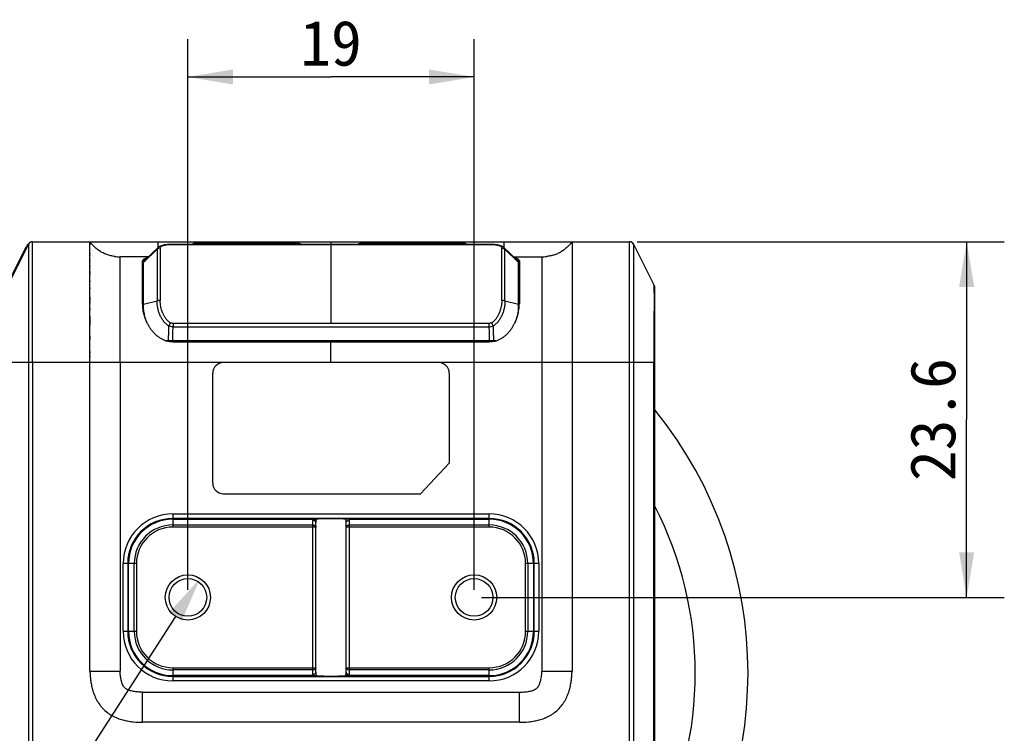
# Model space of a CAD drawing. Header units: millimetres. Extents: x 51 to 387, y 130 to 235.
# Tile 10 of 10: x 322 to 387, y 172 to 220. Entities that reach past the tile are written whole.
import ezdxf
from ezdxf.enums import TextEntityAlignment as Align

# ---------------------------------------------------------------- set-up
doc = ezdxf.new("R2010")
doc.units = ezdxf.units.MM
doc.header["$LTSCALE"] = 23.1
doc.header["$PDMODE"] = 3
doc.header["$PDSIZE"] = 8
doc.layers.get('0').update_dxf_attribs({"linetype": 'CONTINUOUS'})
doc.layers.get('Defpoints').update_dxf_attribs({"linetype": 'CONTINUOUS'})
doc.layers.add('20_ALL_FEATURES', color=7, linetype='CONTINUOUS')
doc.layers.add('51__DRAFT_DIMS', color=7, linetype='CONTINUOUS')
doc.styles.get("Standard").update_dxf_attribs({"font": 'simfang.ttf'})
doc.dimstyles.new('DIMSTYLE_1', dxfattribs={"dimtxt": 3, "dimasz": 3, "dimexe": 2.5, "dimexo": 0.5, "dimgap": 0.75, "dimtad": 1, "dimdsep": 46, "dimtxsty": 'STANDARD', "dimblk": '_FILLED', "dimblk1": '_FILLED', "dimblk2": '_FILLED', "dimcen": 0.09, "dimclrt": 3, "dimazin": 2, "dimtp": 0.2, "dimtm": 0.2, "dimtfac": 1, "dimtofl": 0, "dimtmove": 0, "dimatfit": 3, "dimldrblk": '_FILLED', "dimfxl": 1, "dimtolj": 1, "dimarcsym": 0})
doc.dimstyles.new('DIMSTYLE_2', dxfattribs={"dimtxt": 3, "dimasz": 3, "dimexe": 2.5, "dimexo": 0.5, "dimgap": 0.75, "dimtad": 1, "dimdec": 1, "dimdsep": 46, "dimtxsty": 'STANDARD', "dimblk": '_FILLED', "dimblk1": '_FILLED', "dimblk2": '_FILLED', "dimcen": 0.09, "dimclrt": 3, "dimazin": 2, "dimtp": 0.2, "dimtm": 0.2, "dimtfac": 1, "dimtdec": 1, "dimtofl": 0, "dimtmove": 0, "dimatfit": 3, "dimldrblk": '_FILLED', "dimfxl": 1, "dimtolj": 1, "dimarcsym": 0})
doc.dimstyles.new('DIMSTYLE_3', dxfattribs={"dimtxt": 3, "dimasz": 3, "dimexe": 2.5, "dimexo": 0.5, "dimtad": 1, "dimdsep": 46, "dimtxsty": 'STANDARD', "dimblk": '_FILLED', "dimblk1": '_FILLED', "dimblk2": '_FILLED', "dimcen": 0.09, "dimclrt": 3, "dimazin": 2, "dimtp": 0.1, "dimtm": 0.1, "dimtfac": 1, "dimtofl": 0, "dimtmove": 0, "dimatfit": 1, "dimldrblk": '_FILLED', "dimfxl": 1, "dimtolj": 1, "dimarcsym": 0})

# ---------------------------------------------------------------- blocks, each defined once
blk = doc.blocks.new('_FILLED')
at = {"color": 0, "linetype": 'ByBlock'}
blk.add_solid([(0, 0), (-1, 0.167), (-1, -0.167)], dxfattribs=at)
blk = doc.blocks.new('*D1')
at = {"layer": '51__DRAFT_DIMS', "color": 4}
for p, q in [((333.062, 181.758), (333.062, 218.305)), ((352.062, 181.758), (352.062, 218.305)), ((333.062, 215.805), (342.562, 215.805)), ((352.062, 215.805), (342.562, 215.805))]:
    blk.add_line(p, q, dxfattribs=at)
at = {"layer": '51__DRAFT_DIMS', "color": 4, "xscale": 3, "yscale": 3, "zscale": 3, "rotation": 180}
blk.add_blockref('_FILLED', (333.062, 215.805), dxfattribs=at)
at = {"layer": '51__DRAFT_DIMS', "color": 4, "xscale": 3, "yscale": 3, "zscale": 3}
blk.add_blockref('_FILLED', (352.062, 215.805), dxfattribs=at)
at = {"layer": '51__DRAFT_DIMS', "color": 3}
blk.add_text('19', height=3, dxfattribs=at).set_placement((342.562, 216.555), align=Align.CENTER)
blk = doc.blocks.new('*D2')
at = {"layer": '51__DRAFT_DIMS', "color": 4}
for p, q in [((362.877, 204.871), (387.249, 204.871)), ((384.749, 204.871), (384.749, 193.064)), ((384.749, 181.258), (384.749, 193.064)), ((352.562, 181.258), (387.249, 181.258))]:
    blk.add_line(p, q, dxfattribs=at)
at = {"layer": '51__DRAFT_DIMS', "color": 4, "xscale": 3, "yscale": 3, "zscale": 3}
for p, rotation in [((384.749, 204.871), 90), ((384.749, 181.258), 270)]:
    blk.add_blockref('_FILLED', p, dxfattribs=dict(at, rotation=rotation))
at = {"layer": '51__DRAFT_DIMS', "color": 3}
blk.add_text('23.6', height=3, rotation=90, dxfattribs=at).set_placement((383.999, 193.064), align=Align.CENTER)
blk = doc.blocks.new('*D3')
at = {"layer": '51__DRAFT_DIMS', "color": 0, "lineweight": -2}
for p in [(332.25, 179.997), (288.586, 151.814)]:
    blk.add_line(p, (314.101, 151.814), dxfattribs=at)
at = {"layer": 'Defpoints', "color": 0}
for p in [(333.875, 182.519), (332.25, 179.997)]:
    blk.add_point(p, dxfattribs=at)
at = {"layer": '51__DRAFT_DIMS', "color": 0, "linetype": 'ByBlock', "lineweight": -2, "xscale": 3, "yscale": 3, "zscale": 3, "rotation": 57.21916900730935}
blk.add_blockref('_FILLED', (333.875, 182.519), dxfattribs=at)
at = {"layer": '51__DRAFT_DIMS', "color": 3, "insert": (307.046, 156.439), "char_height": 3, "attachment_point": 3, "line_spacing_factor": 0.9}
blk.add_mtext('\\A1;{2-M3{\\fgdt;x}3.5}', dxfattribs=at)

msp = doc.modelspace()

# ---------------------------------------------------------------- linework, layer by layer
at = {"layer": '20_ALL_FEATURES', "color": 7}
for p, q in [((320.94, 201.751), (322.351, 204.559)), ((322.48, 204.705), (321.131, 202.008)), ((322.748, 204.871), (362.377, 204.871)), ((326.562, 176.371), (326.562, 204.871)), ((326.562, 204.853), (326.562, 204.847)), ((326.562, 204.752), (326.562, 204.738)), ((326.562, 204.723), (326.562, 204.708)), ((326.562, 204.677), (326.562, 204.66)), ((326.562, 204.626), (326.562, 204.608)), ((332.084, 204.694), (332.047, 204.694)), ((340.32, 204.771), (333.605, 204.771)), ((344.605, 204.771), (351.32, 204.771)), ((358.562, 204.871), (358.562, 176.371)), ((362.39, 204.87), (362.377, 204.871)), ((362.645, 204.705), (362.639, 204.717)), ((362.645, 204.705), (363.994, 202.008)), ((326.562, 204.099), (326.562, 204.071)), ((326.562, 203.958), (326.562, 203.928)), ((330.701, 204.114), (330.159, 203.591)), ((331.059, 204.46), (330.701, 204.114)), ((354.423, 204.114), (354.066, 204.46)), ((354.965, 203.591), (354.423, 204.114)), ((326.562, 203.715), (326.562, 203.683)), ((326.562, 203.553), (326.562, 203.52)), ((326.562, 203.313), (326.562, 203.277)), ((330.449, 203.871), (328.562, 203.871)), ((330.062, 200.748), (330.062, 203.606)), ((330.112, 200.23), (330.112, 203.503)), ((354.675, 203.871), (356.562, 203.871)), ((355.012, 203.498), (355.012, 203.501)), ((355.012, 200.23), (355.012, 203.498)), ((355.062, 203.606), (355.062, 200.748)), ((326.562, 203.166), (326.562, 203.128)), ((326.562, 202.707), (326.562, 202.661)), ((330.112, 202.801), (330.062, 202.801)), ((355.062, 202.801), (355.012, 202.801)), ((326.562, 202.262), (326.562, 202.208)), ((330.062, 202.297), (330.112, 202.297)), ((355.012, 202.297), (355.062, 202.297)), ((326.563, 201.8), (326.563, 201.738)), ((364.062, 201.716), (364.062, 201.724)), ((364.062, 151.02), (364.062, 201.716)), ((326.562, 201.189), (326.562, 200.958)), ((326.562, 200.878), (326.562, 200.795)), ((330.112, 200.68), (330.112, 200.683)), ((355.013, 200.683), (355.012, 200.68)), ((355.013, 200.683), (355.013, 200.68)), ((326.562, 200.447), (326.562, 200.353)), ((326.562, 199.937), (326.562, 199.821)), ((326.562, 199.821), (326.562, 199.299)), ((326.562, 198.621), (326.562, 198.379)), ((331.602, 198.293), (331.755, 198.294)), ((353.5, 198.286), (331.625, 198.286)), ((332.053, 198.295), (353.071, 198.295)), ((332.06, 198.22), (353.066, 198.22)), ((353.371, 198.294), (353.523, 198.293)), ((326.562, 197.587), (326.562, 197.455)), ((326.562, 197.327), (326.562, 197.204)), ((349.712, 196.845), (335.412, 196.845)), ((334.712, 188.845), (334.712, 196.145)), ((350.412, 196.145), (350.412, 190.164)), ((348.498, 188.145), (350.412, 190.164)), ((335.412, 188.145), (348.498, 188.145)), ((332.062, 186.449), (341.365, 186.449)), ((343.76, 186.449), (353.062, 186.449)), ((341.562, 176.291), (341.562, 186.225)), ((343.562, 176.291), (343.562, 186.225)), ((329.122, 179.008), (329.122, 183.508)), ((356.003, 183.508), (356.003, 179.008)), ((341.365, 176.067), (332.062, 176.067)), ((353.062, 176.067), (343.76, 176.067)), ((355.064, 172.971), (330.061, 172.971))]:
    msp.add_line(p, q, dxfattribs=at)
at = {"layer": '20_ALL_FEATURES', "color": 4}
for p, q in [((331.062, 204.871), (331.062, 204.463)), ((332.084, 204.693), (332.084, 204.694)), ((332.084, 204.693), (353.041, 204.693)), ((335.062, 204.771), (335.062, 204.694)), ((340.262, 204.694), (340.262, 204.771)), ((342.562, 204.871), (342.562, 204.694)), ((342.562, 204.693), (342.562, 199.441)), ((344.662, 204.771), (344.662, 204.694)), ((349.862, 204.694), (349.862, 204.771)), ((353.041, 204.693), (353.041, 204.694)), ((354.062, 204.463), (354.062, 204.871)), ((331.016, 204.365), (330.112, 203.488)), ((331.228, 204.45), (331.228, 200.965)), ((353.897, 200.966), (353.897, 204.45)), ((355.012, 203.488), (354.109, 204.365)), ((330.112, 200.726), (331.016, 200.945)), ((354.109, 200.945), (355.012, 200.726)), ((330.112, 200.506), (330.074, 200.506)), ((355.012, 200.506), (355.051, 200.506)), ((332.084, 199.441), (332.084, 199.213)), ((353.041, 199.441), (332.084, 199.441)), ((353.041, 199.441), (353.041, 199.213)), ((332.084, 199.213), (353.041, 199.213)), ((342.562, 196.871), (342.562, 198.22)), ((321.062, 196.871), (364.062, 196.871)), ((322.48, 196.871), (322.48, 164.132)), ((322.748, 196.871), (322.748, 164.132)), ((328.562, 196.87), (328.564, 176.371)), ((356.562, 196.871), (356.562, 176.371)), ((362.377, 164.132), (362.377, 196.871)), ((362.645, 196.871), (362.645, 164.132)), ((363.994, 165.248), (363.994, 196.871)), ((332.062, 186.8), (332.062, 185.925)), ((332.062, 186.8), (353.062, 186.8)), ((353.062, 186.5), (332.062, 186.5)), ((341.362, 176.149), (341.362, 186.367)), ((343.762, 186.366), (343.762, 176.149)), ((353.062, 185.925), (353.062, 186.8)), ((332.062, 186.067), (341.362, 186.067)), ((341.562, 185.925), (332.062, 185.925)), ((353.062, 185.925), (343.562, 185.925)), ((343.762, 186.067), (353.062, 186.067)), ((328.77, 179.008), (328.77, 183.508)), ((329.645, 183.508), (328.77, 183.508)), ((329.07, 183.508), (329.07, 179.008)), ((329.504, 179.008), (329.504, 183.508)), ((329.645, 183.508), (329.645, 179.008)), ((356.355, 183.508), (355.48, 183.508)), ((355.48, 179.008), (355.48, 183.508)), ((355.621, 183.508), (355.621, 179.008)), ((356.055, 179.008), (356.055, 183.508)), ((356.355, 183.508), (356.355, 179.008)), ((328.77, 179.008), (329.645, 179.008)), ((355.48, 179.008), (356.355, 179.008)), ((332.062, 176.591), (332.062, 175.716)), ((332.062, 176.591), (341.562, 176.591)), ((341.362, 176.449), (332.062, 176.449)), ((343.562, 176.591), (353.062, 176.591)), ((353.062, 176.449), (343.762, 176.449)), ((353.062, 175.716), (353.062, 176.591)), ((326.562, 176.371), (328.564, 176.371)), ((332.062, 176.016), (353.062, 176.016)), ((356.561, 176.371), (358.562, 176.371)), ((353.062, 175.716), (332.062, 175.716)), ((330.061, 172.971), (330.061, 174.971)), ((330.061, 174.971), (355.064, 174.971)), ((355.064, 172.971), (355.064, 174.971))]:
    msp.add_line(p, q, dxfattribs=at)
at = {"layer": '20_ALL_FEATURES', "color": 7}
for points in [[(326.562, 204.871), (326.562, 204.87), (326.562, 204.87)], [(328.208, 203.892), (328.162, 203.898), (328.091, 203.909), (328.021, 203.922), (327.952, 203.937), (327.884, 203.953), (327.817, 203.972), (327.752, 203.992), (327.687, 204.014), (327.623, 204.038), (327.56, 204.064), (327.498, 204.091), (327.437, 204.121), (327.377, 204.152), (327.318, 204.185), (327.26, 204.22), (327.202, 204.257), (327.145, 204.296), (327.089, 204.337), (327.033, 204.38), (326.977, 204.426), (326.923, 204.473), (326.868, 204.524), (326.815, 204.577), (326.761, 204.632), (326.708, 204.691), (326.656, 204.752), (326.604, 204.816), (326.562, 204.871)], [(331.865, 204.689), (331.834, 204.687), (331.801, 204.685), (331.769, 204.682), (331.736, 204.68), (331.703, 204.677), (331.668, 204.673), (331.634, 204.669), (331.598, 204.665), (331.561, 204.659), (331.523, 204.653), (331.483, 204.646), (331.442, 204.638), (331.4, 204.628), (331.355, 204.617), (331.307, 204.602), (331.258, 204.584), (331.214, 204.565), (331.176, 204.545), (331.142, 204.525), (331.111, 204.504), (331.082, 204.481), (331.059, 204.46)], [(332.047, 204.694), (332.022, 204.694), (331.996, 204.693), (331.971, 204.693), (331.946, 204.692), (331.921, 204.691), (331.896, 204.69), (331.865, 204.689)], [(353.23, 204.69), (353.205, 204.691), (353.18, 204.692), (353.155, 204.693), (353.13, 204.693), (353.104, 204.694), (353.079, 204.694), (353.054, 204.694), (332.084, 204.694)], [(354.066, 204.46), (354.043, 204.481), (354.015, 204.503), (353.984, 204.525), (353.95, 204.545), (353.912, 204.564), (353.868, 204.583), (353.819, 204.601), (353.771, 204.616), (353.727, 204.628), (353.684, 204.638), (353.643, 204.646), (353.603, 204.653), (353.565, 204.659), (353.529, 204.664), (353.492, 204.669), (353.458, 204.673), (353.423, 204.676), (353.39, 204.68), (353.357, 204.682), (353.325, 204.685), (353.292, 204.687), (353.261, 204.689), (353.23, 204.69)], [(358.562, 204.871), (358.525, 204.821), (358.477, 204.762), (358.429, 204.705), (358.38, 204.65), (358.331, 204.598), (358.281, 204.548), (358.231, 204.5), (358.181, 204.455), (358.13, 204.411), (358.079, 204.37), (358.028, 204.33), (357.975, 204.292), (357.923, 204.257), (357.869, 204.222), (357.816, 204.19), (357.761, 204.159), (357.706, 204.13), (357.65, 204.102), (357.593, 204.076), (357.536, 204.052), (357.477, 204.029), (357.418, 204.007), (357.358, 203.987), (357.297, 203.969), (357.235, 203.952), (357.172, 203.937), (357.108, 203.923), (357.044, 203.911), (356.978, 203.9), (356.912, 203.891), (356.877, 203.887)], [(362.639, 204.717), (362.632, 204.729), (362.624, 204.741), (362.616, 204.752), (362.607, 204.763), (362.598, 204.773), (362.588, 204.783), (362.578, 204.793), (362.568, 204.802), (362.557, 204.811), (362.546, 204.819), (362.534, 204.826), (362.522, 204.833), (362.509, 204.84), (362.497, 204.846), (362.484, 204.851), (362.471, 204.855), (362.458, 204.86), (362.444, 204.863), (362.43, 204.866), (362.417, 204.868), (362.403, 204.869), (362.39, 204.87)], [(326.562, 202.884), (326.562, 202.841), (326.562, 202.797)], [(364.006, 201.983), (363.996, 202.003), (363.994, 202.008)], [(364.062, 201.724), (364.062, 201.746), (364.06, 201.768), (364.058, 201.791), (364.055, 201.813), (364.052, 201.834), (364.047, 201.856), (364.042, 201.878), (364.036, 201.899), (364.03, 201.92), (364.022, 201.941), (364.014, 201.962), (364.006, 201.983)]]:
    msp.add_lwpolyline(points, dxfattribs=at)
for centre, radius in [((333.062, 181.258), 1.5), ((333.062, 181.258), 1.25), ((352.062, 181.258), 1.5), ((352.062, 181.258), 1.25)]:
    msp.add_circle(centre, radius, dxfattribs=at)
for centre, radius, start, end in [((322.619, 204.425), 0.3, 119.83746, 153.3305), ((322.748, 204.571), 0.3, 90, 153.43495), ((333.605, 204.271), 0.5, 90, 122.06023), ((340.32, 204.271), 0.5, 57.92559, 90), ((344.605, 204.271), 0.5, 90, 122.06107), ((351.32, 204.271), 0.5, 57.93893, 90), ((362.377, 204.571), 0.3, 26.56505, 90), ((356.566, 206.774), 2.903, 269.92581, 276.13672), ((363.41, 201.716), 0.653, 0, 26.56505), ((352.074, 200.683), 2.939, 354.42182, 359.94562), ((332.054, 117.145), 81.149, 90.00041, 90.21117), ((353.07, 116.49), 81.805, 89.78884, 89.99889), ((335.412, 196.145), 0.7, 90, 180), ((349.712, 196.145), 0.7, 0, 90), ((342.439, 176.233), 27.8, 321.06422, 38.93578), ((335.412, 188.845), 0.7, 180, 270), ((342.439, 176.233), 24.3, 332.85773, 27.14224), ((332.062, 183.508), 2.941, 90, 180), ((353.062, 183.508), 2.941, 0, 90), ((332.062, 179.008), 2.941, 180, 270), ((353.062, 179.008), 2.941, 270, 360)]:
    msp.add_arc(centre, radius, start, end, dxfattribs=at)
at = {"layer": '20_ALL_FEATURES', "color": 4}
for centre, radius, start, end in [((332.08, 201.025), 3.669, 92.85226, 93.2963), ((331.886, 204.623), 0.0665, 80.34225, 92.95922), ((353.239, 204.623), 0.0664, 87.04188, 99.66549), ((353.046, 201.029), 3.664, 86.77935, 87.14773), ((353.03, 199.857), 0.643, 270.96932, 297.87135), ((332.062, 183.508), 3.292, 90, 180), ((332.062, 183.508), 2.992, 90, 180), ((342.563, 186.367), 1.201, 176.07584, 180.00339), ((342.99, 186.226), 1.428, 170.74702, 180.02769), ((342.133, 186.226), 1.43, 359.98094, 9.24961), ((342.565, 186.367), 1.198, 359.99439, 3.93288), ((353.062, 183.508), 3.292, 0, 90), ((353.062, 183.508), 2.992, 0, 90), ((332.062, 183.508), 2.559, 90, 180), ((332.062, 183.508), 2.417, 90, 180), ((353.062, 183.508), 2.559, 0, 90), ((353.062, 183.508), 2.417, 0, 90), ((332.062, 179.008), 3.292, 180, 270), ((332.062, 179.008), 2.992, 180, 270), ((332.062, 179.008), 2.559, 180, 270), ((332.062, 179.008), 2.417, 180, 270), ((353.062, 179.008), 3.292, 270, 360), ((353.062, 179.008), 2.992, 270, 360), ((353.062, 179.008), 2.559, 270, 360), ((353.062, 179.008), 2.417, 270, 360), ((342.561, 176.149), 1.199, 179.99351, 183.92808), ((342.991, 176.29), 1.429, 179.97664, 189.25055), ((342.128, 176.291), 1.435, 350.76759, 0.00325), ((342.561, 176.149), 1.201, 356.07027, 359.99683)]:
    msp.add_arc(centre, radius, start, end, dxfattribs=at)
for points, knots in [([(322.48, 204.705), (322.479, 204.704), (322.48, 204.704), (322.479, 204.703), (322.48, 204.701), (322.48, 204.698), (322.48, 204.691), (322.48, 204.679), (322.48, 204.659), (322.48, 204.629), (322.48, 204.587), (322.48, 204.53), (322.481, 204.455), (322.481, 204.359), (322.482, 204.238), (322.482, 204.091), (322.483, 203.913), (322.483, 203.703), (322.484, 203.46), (322.484, 203.183), (322.484, 202.873), (322.483, 202.537), (322.482, 202.178), (322.482, 201.801), (322.482, 201.412), (322.481, 201.014), (322.481, 200.608), (322.48, 200.06), (322.48, 199.37), (322.479, 198.26), (322.48, 197.426), (322.48, 196.871)], [0, 0, 0, 0, 0.000093, 0.000235, 0.000474, 0.000836, 0.00135, 0.00294, 0.005466, 0.009187, 0.014444, 0.021566, 0.03097, 0.043118, 0.058393, 0.077108, 0.099677, 0.126363, 0.157419, 0.192918, 0.232544, 0.275802, 0.321866, 0.370052, 0.419885, 0.470881, 0.522702, 0.575098, 0.680828, 0.787105, 1, 1, 1, 1]), ([(322.748, 196.871), (322.748, 197.154), (322.748, 197.722), (322.748, 198.572), (322.749, 199.421), (322.75, 200.263), (322.753, 201.091), (322.755, 201.888), (322.758, 202.628), (322.759, 203.194), (322.758, 203.593), (322.758, 203.842), (322.757, 204.057), (322.755, 204.239), (322.754, 204.39), (322.753, 204.514), (322.752, 204.613), (322.751, 204.69), (322.75, 204.749), (322.749, 204.792), (322.749, 204.82), (322.748, 204.837), (322.748, 204.846), (322.748, 204.853), (322.748, 204.859), (322.748, 204.863), (322.748, 204.866), (322.748, 204.868), (322.748, 204.87), (322.748, 204.87), (322.748, 204.871), (322.748, 204.871)], [0, 0, 0, 0, 0.106394, 0.212758, 0.31896, 0.424607, 0.528716, 0.629392, 0.72347, 0.806215, 0.841704, 0.872829, 0.899621, 0.922285, 0.941128, 0.956502, 0.96876, 0.978256, 0.985431, 0.990717, 0.994479, 0.995888, 0.997028, 0.997932, 0.99863, 0.99915, 0.999521, 0.999766, 0.999912, 0.999982, 1, 1, 1, 1]), ([(331.228, 204.45), (331.228, 204.459), (331.23, 204.475), (331.241, 204.508), (331.27, 204.546), (331.323, 204.582), (331.394, 204.613), (331.483, 204.639), (331.592, 204.66), (331.723, 204.677), (331.818, 204.684), (331.869, 204.687)], [0, 0, 0, 0, 0.034486, 0.068554, 0.14092, 0.226359, 0.33058, 0.457116, 0.608891, 0.789336, 1, 1, 1, 1]), ([(331.897, 204.689), (331.912, 204.689), (331.974, 204.692), (332.036, 204.693), (332.084, 204.693)], [0, 0, 0, 0, 0.236225, 1, 1, 1, 1]), ([(353.041, 204.693), (353.057, 204.693), (353.119, 204.692), (353.182, 204.691), (353.228, 204.689)], [0, 0, 0, 0, 0.258889, 1, 1, 1, 1]), ([(353.251, 204.687), (353.303, 204.684), (353.398, 204.677), (353.53, 204.661), (353.64, 204.639), (353.73, 204.614), (353.801, 204.583), (353.854, 204.546), (353.883, 204.508), (353.895, 204.476), (353.897, 204.459), (353.897, 204.451)], [0, 0, 0, 0, 0.210702, 0.39129, 0.543168, 0.669757, 0.773988, 0.859379, 0.931632, 0.965617, 1, 1, 1, 1]), ([(362.377, 196.871), (362.377, 197.154), (362.377, 197.722), (362.377, 198.572), (362.376, 199.42), (362.375, 200.263), (362.372, 201.091), (362.37, 201.888), (362.367, 202.628), (362.366, 203.194), (362.367, 203.592), (362.367, 203.841), (362.368, 204.056), (362.37, 204.238), (362.371, 204.39), (362.372, 204.514), (362.373, 204.613), (362.374, 204.69), (362.375, 204.749), (362.376, 204.792), (362.376, 204.82), (362.377, 204.837), (362.377, 204.846), (362.377, 204.853), (362.377, 204.859), (362.377, 204.863), (362.377, 204.866), (362.377, 204.868), (362.377, 204.87), (362.377, 204.87), (362.377, 204.871), (362.377, 204.871)], [0, 0, 0, 0, 0.106381, 0.212732, 0.318923, 0.42456, 0.528664, 0.629333, 0.723405, 0.806148, 0.841643, 0.872771, 0.899568, 0.922237, 0.941088, 0.95647, 0.968721, 0.978231, 0.985422, 0.990704, 0.994467, 0.995879, 0.997022, 0.997928, 0.998627, 0.999148, 0.999519, 0.999764, 0.999911, 0.999982, 1, 1, 1, 1]), ([(362.645, 204.705), (362.646, 204.704), (362.645, 204.704), (362.645, 204.703), (362.645, 204.701), (362.645, 204.698), (362.645, 204.694), (362.645, 204.688), (362.645, 204.677), (362.645, 204.659), (362.645, 204.629), (362.645, 204.587), (362.644, 204.53), (362.644, 204.455), (362.644, 204.359), (362.643, 204.238), (362.643, 204.09), (362.642, 203.913), (362.641, 203.61), (362.641, 203.15), (362.642, 202.514), (362.643, 201.788), (362.644, 201.006), (362.645, 200.195), (362.645, 199.369), (362.645, 198.538), (362.645, 197.704), (362.645, 197.149), (362.645, 196.871)], [0, 0, 0, 0, 0.000095, 0.00024, 0.000479, 0.000839, 0.001351, 0.002045, 0.002948, 0.005486, 0.009215, 0.014453, 0.021578, 0.031003, 0.043145, 0.058409, 0.077165, 0.099717, 0.12643, 0.192999, 0.275872, 0.370123, 0.470933, 0.575145, 0.680865, 0.787127, 0.893549, 1, 1, 1, 1]), ([(331.016, 204.365), (331.017, 204.337), (331.017, 204.276), (331.016, 204.175), (331.015, 204.058), (331.015, 203.922), (331.016, 203.767), (331.017, 203.591), (331.016, 203.395), (331.015, 203.178), (331.016, 202.942), (331.017, 202.689), (331.016, 202.422), (331.015, 202.142), (331.015, 201.852), (331.016, 201.452), (331.017, 201.149), (331.016, 200.945)], [0, 0, 0, 0, 0.024603, 0.053762, 0.087904, 0.127492, 0.172859, 0.224217, 0.281701, 0.345291, 0.4145, 0.488593, 0.566964, 0.649012, 0.734044, 0.821289, 1, 1, 1, 1]), ([(331.016, 204.365), (331.016, 204.374), (331.018, 204.391), (331.029, 204.425), (331.046, 204.447), (331.059, 204.46)], [0, 0, 0, 0, 0.247913, 0.49058, 1, 1, 1, 1]), ([(331.228, 204.45), (331.189, 204.45), (331.111, 204.435), (331.044, 204.392), (331.016, 204.365)], [0, 0, 0, 0, 0.501923, 1, 1, 1, 1]), ([(353.897, 204.45), (353.936, 204.45), (354.014, 204.435), (354.081, 204.392), (354.109, 204.365)], [0, 0, 0, 0, 0.502054, 1, 1, 1, 1]), ([(354.066, 204.46), (354.079, 204.447), (354.096, 204.425), (354.107, 204.391), (354.109, 204.374), (354.109, 204.365)], [0, 0, 0, 0, 0.509373, 0.752134, 1, 1, 1, 1]), ([(354.109, 200.945), (354.108, 201.149), (354.109, 201.452), (354.11, 201.852), (354.11, 202.142), (354.109, 202.422), (354.108, 202.689), (354.109, 202.942), (354.11, 203.178), (354.109, 203.395), (354.108, 203.591), (354.109, 203.767), (354.11, 203.922), (354.11, 204.058), (354.109, 204.175), (354.108, 204.276), (354.108, 204.337), (354.109, 204.365)], [0, 0, 0, 0, 0.178807, 0.26604, 0.351061, 0.433082, 0.511437, 0.585516, 0.654729, 0.718311, 0.775799, 0.827159, 0.872525, 0.912121, 0.946262, 0.975409, 1, 1, 1, 1]), ([(328.562, 196.871), (328.563, 197.137), (328.562, 197.666), (328.561, 198.325), (328.56, 198.847), (328.561, 199.361), (328.562, 199.991), (328.563, 200.727), (328.561, 201.316), (328.56, 201.76), (328.56, 202.065), (328.562, 202.347), (328.563, 202.604), (328.562, 202.834), (328.56, 203.034), (328.56, 203.207), (328.561, 203.353), (328.562, 203.476), (328.562, 203.576), (328.563, 203.658), (328.562, 203.721), (328.562, 203.77), (328.561, 203.803), (328.561, 203.823), (328.561, 203.835), (328.561, 203.844), (328.561, 203.852), (328.561, 203.858), (328.561, 203.862), (328.561, 203.866), (328.562, 203.868), (328.562, 203.869), (328.562, 203.87), (328.562, 203.87), (328.562, 203.871), (328.562, 203.871)], [0, 0, 0, 0, 0.114168, 0.226818, 0.282508, 0.337802, 0.446923, 0.55278, 0.652891, 0.699549, 0.743154, 0.783442, 0.820356, 0.853323, 0.881865, 0.906362, 0.927178, 0.944608, 0.95891, 0.970385, 0.979368, 0.986243, 0.991361, 0.993351, 0.995002, 0.996345, 0.997413, 0.998242, 0.998867, 0.99932, 0.999631, 0.999828, 0.999938, 0.999989, 1, 1, 1, 1]), ([(356.562, 203.871), (356.562, 203.871), (356.563, 203.87), (356.563, 203.87), (356.563, 203.869), (356.563, 203.868), (356.563, 203.866), (356.564, 203.862), (356.564, 203.858), (356.564, 203.852), (356.564, 203.844), (356.564, 203.835), (356.564, 203.823), (356.564, 203.803), (356.563, 203.77), (356.563, 203.721), (356.562, 203.658), (356.563, 203.576), (356.563, 203.476), (356.564, 203.353), (356.565, 203.207), (356.565, 203.034), (356.563, 202.834), (356.562, 202.604), (356.563, 202.347), (356.565, 202.065), (356.565, 201.76), (356.564, 201.316), (356.562, 200.727), (356.563, 199.992), (356.564, 199.361), (356.564, 198.847), (356.564, 198.457), (356.564, 198.065), (356.563, 197.535), (356.562, 197.137), (356.562, 196.871)], [0, 0, 0, 0, 0.000011, 0.000061, 0.000172, 0.000369, 0.00068, 0.001133, 0.001757, 0.002586, 0.003654, 0.004997, 0.006648, 0.008638, 0.013754, 0.020623, 0.02961, 0.041086, 0.055386, 0.072816, 0.093633, 0.118129, 0.146671, 0.179621, 0.21655, 0.256837, 0.300446, 0.347098, 0.447213, 0.553054, 0.662205, 0.717476, 0.773164, 0.829277, 0.88582, 1, 1, 1, 1]), ([(363.994, 202.008), (363.993, 202.009), (363.994, 202.008), (363.994, 202.007), (363.994, 202.006), (363.994, 202.004), (363.994, 201.999), (363.994, 201.991), (363.994, 201.977), (363.994, 201.957), (363.995, 201.928), (363.996, 201.889), (363.996, 201.839), (363.997, 201.774), (363.998, 201.692), (363.999, 201.594), (364, 201.475), (364, 201.336), (364.001, 201.176), (364.001, 200.994), (364.001, 200.792), (364, 200.573), (364, 200.339), (363.999, 200.094), (363.998, 199.84), (363.997, 199.58), (363.996, 199.315), (363.995, 198.957), (363.994, 198.505), (363.994, 197.779), (363.994, 197.234), (363.994, 196.871)], [0, 0, 0, 0, 0.000089, 0.00024, 0.000494, 0.000876, 0.001411, 0.003056, 0.005668, 0.009529, 0.014973, 0.022381, 0.032152, 0.04466, 0.060315, 0.07949, 0.102418, 0.129357, 0.160587, 0.19611, 0.23557, 0.278508, 0.324263, 0.372158, 0.421675, 0.472418, 0.524028, 0.576225, 0.681634, 0.787633, 1, 1, 1, 1]), ([(331.228, 200.965), (331.19, 200.966), (331.134, 200.963), (331.063, 200.954), (331.031, 200.948), (331.016, 200.945)], [0, 0, 0, 0, 0.53741, 0.784484, 1, 1, 1, 1]), ([(331.794, 199.288), (331.759, 199.307), (331.692, 199.351), (331.6, 199.429), (331.516, 199.515), (331.415, 199.639), (331.307, 199.808), (331.202, 200.023), (331.121, 200.247), (331.042, 200.552), (331.016, 200.788), (331.016, 200.945)], [0, 0, 0, 0, 0.06311, 0.126202, 0.189258, 0.252268, 0.378038, 0.503554, 0.62869, 0.753314, 1, 1, 1, 1]), ([(331.897, 199.489), (331.868, 199.504), (331.812, 199.542), (331.736, 199.608), (331.665, 199.684), (331.578, 199.793), (331.484, 199.943), (331.362, 200.2), (331.259, 200.541), (331.228, 200.825), (331.228, 200.966)], [0, 0, 0, 0, 0.058583, 0.118901, 0.18047, 0.242734, 0.368427, 0.495117, 0.748724, 1, 1, 1, 1]), ([(353.897, 200.966), (353.897, 200.825), (353.874, 200.612), (353.804, 200.337), (353.732, 200.136), (353.641, 199.943), (353.547, 199.793), (353.46, 199.684), (353.389, 199.608), (353.312, 199.542), (353.257, 199.504), (353.228, 199.489)], [0, 0, 0, 0, 0.251324, 0.378217, 0.505111, 0.631741, 0.757376, 0.819609, 0.881151, 0.941443, 1, 1, 1, 1]), ([(354.109, 200.945), (354.109, 200.867), (354.101, 200.71), (354.064, 200.477), (354.004, 200.247), (353.923, 200.023), (353.818, 199.808), (353.688, 199.606), (353.556, 199.455), (353.433, 199.351), (353.366, 199.307), (353.331, 199.288)], [0, 0, 0, 0, 0.123043, 0.24695, 0.371535, 0.496633, 0.622135, 0.74789, 0.873825, 0.936908, 1, 1, 1, 1]), ([(354.109, 200.945), (354.077, 200.953), (354.006, 200.962), (353.935, 200.966), (353.897, 200.966)], [0, 0, 0, 0, 0.461495, 1, 1, 1, 1]), ([(331.897, 199.489), (331.878, 199.453), (331.843, 199.387), (331.809, 199.32), (331.794, 199.288)], [0, 0, 0, 0, 0.534981, 1, 1, 1, 1]), ([(332.084, 199.441), (332.052, 199.441), (331.987, 199.45), (331.926, 199.473), (331.897, 199.489)], [0, 0, 0, 0, 0.49944, 1, 1, 1, 1]), ([(353.228, 199.489), (353.199, 199.473), (353.138, 199.45), (353.073, 199.441), (353.041, 199.441)], [0, 0, 0, 0, 0.500552, 1, 1, 1, 1]), ([(353.331, 199.288), (353.316, 199.32), (353.282, 199.387), (353.247, 199.453), (353.228, 199.489)], [0, 0, 0, 0, 0.464851, 1, 1, 1, 1]), ([(331.794, 199.288), (331.785, 199.204), (331.777, 199.037), (331.772, 198.788), (331.763, 198.54), (331.759, 198.376), (331.755, 198.294)], [0, 0, 0, 0, 0.253599, 0.504336, 0.752725, 1, 1, 1, 1]), ([(332.084, 199.213), (332.034, 199.214), (331.933, 199.228), (331.838, 199.264), (331.794, 199.288)], [0, 0, 0, 0, 0.500087, 1, 1, 1, 1]), ([(332.053, 198.295), (332.057, 198.372), (332.063, 198.526), (332.069, 198.756), (332.072, 198.985), (332.078, 199.138), (332.084, 199.213)], [0, 0, 0, 0, 0.252006, 0.502957, 0.752333, 1, 1, 1, 1]), ([(353.041, 199.213), (353.047, 199.138), (353.053, 198.985), (353.056, 198.756), (353.062, 198.526), (353.068, 198.372), (353.072, 198.295)], [0, 0, 0, 0, 0.247665, 0.497041, 0.747993, 1, 1, 1, 1]), ([(353.371, 198.294), (353.369, 198.335), (353.366, 198.417), (353.362, 198.54), (353.358, 198.663), (353.354, 198.787), (353.351, 198.911), (353.348, 199.037), (353.342, 199.162), (353.335, 199.246), (353.331, 199.288)], [0, 0, 0, 0, 0.123488, 0.247236, 0.371237, 0.49565, 0.62068, 0.746481, 0.872935, 1, 1, 1, 1]), ([(341.562, 186.225), (341.562, 186.234), (341.56, 186.252), (341.549, 186.279), (341.53, 186.304), (341.504, 186.327), (341.472, 186.345), (341.425, 186.362), (341.387, 186.367), (341.362, 186.367)], [0, 0, 0, 0, 0.096385, 0.201713, 0.318346, 0.445984, 0.582782, 0.724361, 1, 1, 1, 1]), ([(343.562, 186.225), (343.562, 186.234), (343.565, 186.252), (343.576, 186.279), (343.595, 186.304), (343.621, 186.327), (343.653, 186.345), (343.7, 186.362), (343.738, 186.367), (343.762, 186.367)], [0, 0, 0, 0, 0.096386, 0.201715, 0.318347, 0.445984, 0.582781, 0.724359, 1, 1, 1, 1]), ([(341.362, 186.067), (341.388, 186.067), (341.438, 186.06), (341.494, 186.034), (341.529, 186.005), (341.548, 185.98), (341.56, 185.953), (341.562, 185.934), (341.562, 185.925)], [0, 0, 0, 0, 0.287047, 0.553568, 0.675501, 0.789331, 0.89654, 1, 1, 1, 1]), ([(343.562, 185.925), (343.562, 185.934), (343.565, 185.953), (343.577, 185.98), (343.596, 186.005), (343.63, 186.034), (343.687, 186.06), (343.737, 186.067), (343.762, 186.067)], [0, 0, 0, 0, 0.10346, 0.210669, 0.324499, 0.446432, 0.712953, 1, 1, 1, 1]), ([(341.562, 176.591), (341.562, 176.581), (341.56, 176.562), (341.548, 176.536), (341.529, 176.511), (341.494, 176.482), (341.438, 176.456), (341.388, 176.449), (341.362, 176.449)], [0, 0, 0, 0, 0.103459, 0.210668, 0.324498, 0.446432, 0.712953, 1, 1, 1, 1]), ([(343.762, 176.449), (343.737, 176.449), (343.687, 176.456), (343.63, 176.482), (343.596, 176.511), (343.577, 176.536), (343.565, 176.562), (343.562, 176.581), (343.562, 176.591)], [0, 0, 0, 0, 0.287047, 0.553568, 0.675501, 0.789331, 0.89654, 1, 1, 1, 1]), ([(330.061, 174.971), (329.96, 174.971), (329.758, 174.977), (329.507, 175.005), (329.31, 175.047), (329.164, 175.089), (329.047, 175.138), (328.96, 175.189), (328.909, 175.226), (328.873, 175.261), (328.838, 175.298), (328.786, 175.369), (328.727, 175.482), (328.676, 175.624), (328.643, 175.746), (328.622, 175.844), (328.603, 175.944), (328.579, 176.119), (328.568, 176.27), (328.564, 176.371)], [0, 0, 0, 0, 0.125018, 0.25001, 0.312521, 0.375023, 0.437497, 0.468747, 0.499989, 0.515618, 0.531247, 0.562492, 0.624943, 0.687438, 0.749947, 0.781207, 0.812468, 0.874985, 1, 1, 1, 1]), ([(341.562, 176.291), (341.562, 176.282), (341.56, 176.264), (341.549, 176.237), (341.53, 176.212), (341.504, 176.189), (341.472, 176.171), (341.425, 176.154), (341.387, 176.149), (341.362, 176.149)], [0, 0, 0, 0, 0.096385, 0.201714, 0.318346, 0.445984, 0.582782, 0.72436, 1, 1, 1, 1]), ([(343.562, 176.291), (343.562, 176.282), (343.565, 176.264), (343.576, 176.237), (343.595, 176.212), (343.621, 176.189), (343.653, 176.171), (343.7, 176.154), (343.738, 176.149), (343.762, 176.149)], [0, 0, 0, 0, 0.096385, 0.201715, 0.318347, 0.445984, 0.582781, 0.72436, 1, 1, 1, 1]), ([(355.064, 174.971), (355.131, 174.971), (355.262, 174.973), (355.454, 174.987), (355.635, 175.01), (355.8, 175.043), (355.946, 175.085), (356.052, 175.127), (356.122, 175.164), (356.178, 175.198), (356.226, 175.235), (356.267, 175.276), (356.296, 175.311), (356.324, 175.35), (356.352, 175.396), (356.379, 175.449), (356.416, 175.532), (356.449, 175.624), (356.476, 175.725), (356.503, 175.837), (356.529, 175.986), (356.551, 176.175), (356.559, 176.304), (356.561, 176.371)], [0, 0, 0, 0, 0.082823, 0.162712, 0.238362, 0.308466, 0.371611, 0.425906, 0.449336, 0.470347, 0.506913, 0.524244, 0.542365, 0.562181, 0.584213, 0.608718, 0.635749, 0.696594, 0.729944, 0.764952, 0.839177, 0.917841, 1, 1, 1, 1])]:
    msp.add_open_spline(points, degree=3, knots=knots, dxfattribs=at)
at = {"layer": '20_ALL_FEATURES', "color": 7}
msp.add_open_spline([(328.208, 203.892), (328.323, 203.878), (328.441, 203.871), (328.562, 203.871)], degree=3, dxfattribs=at)
for points, knots in [([(330.363, 203.787), (330.323, 203.779), (330.266, 203.766), (330.197, 203.74), (330.155, 203.719), (330.12, 203.696), (330.093, 203.669), (330.073, 203.639), (330.065, 203.617), (330.062, 203.606)], [0, 0, 0, 0, 0.332436, 0.473374, 0.598663, 0.710266, 0.811331, 0.906156, 1, 1, 1, 1]), ([(330.159, 203.591), (330.148, 203.579), (330.128, 203.554), (330.116, 203.523), (330.113, 203.508)], [0, 0, 0, 0, 0.502062, 1, 1, 1, 1]), ([(355.062, 203.606), (355.06, 203.617), (355.052, 203.639), (355.032, 203.669), (355.005, 203.696), (354.97, 203.719), (354.928, 203.74), (354.859, 203.765), (354.802, 203.779), (354.762, 203.787)], [0, 0, 0, 0, 0.093864, 0.188709, 0.289792, 0.401392, 0.526664, 0.667584, 1, 1, 1, 1]), ([(354.965, 203.591), (354.978, 203.579), (354.999, 203.551), (355.01, 203.518), (355.012, 203.501)], [0, 0, 0, 0, 0.500144, 1, 1, 1, 1]), ([(330.112, 202.821), (330.102, 202.82), (330.088, 202.819), (330.071, 202.816), (330.065, 202.815), (330.062, 202.814)], [0, 0, 0, 0, 0.632851, 0.849305, 1, 1, 1, 1]), ([(355.062, 202.814), (355.06, 202.815), (355.054, 202.816), (355.037, 202.819), (355.023, 202.82), (355.013, 202.821)], [0, 0, 0, 0, 0.150743, 0.367225, 1, 1, 1, 1]), ([(331.724, 198.259), (331.659, 198.275), (331.53, 198.314), (331.345, 198.395), (331.172, 198.499), (331.01, 198.619), (330.861, 198.756), (330.725, 198.904), (330.602, 199.063), (330.491, 199.232), (330.393, 199.407), (330.307, 199.589), (330.234, 199.775), (330.173, 199.966), (330.124, 200.159), (330.089, 200.355), (330.068, 200.551), (330.063, 200.682), (330.062, 200.748)], [0, 0, 0, 0, 0.062868, 0.125729, 0.188594, 0.251453, 0.314296, 0.377128, 0.439934, 0.502699, 0.565408, 0.628043, 0.690572, 0.752961, 0.815165, 0.877121, 0.938761, 1, 1, 1, 1]), ([(330.358, 199.483), (330.319, 199.578), (330.266, 199.724), (330.21, 199.922), (330.163, 200.122), (330.123, 200.375), (330.113, 200.579), (330.112, 200.68)], [0, 0, 0, 0, 0.251715, 0.377355, 0.502747, 0.752443, 1, 1, 1, 1]), ([(353.401, 198.259), (353.466, 198.275), (353.595, 198.314), (353.78, 198.395), (353.953, 198.499), (354.115, 198.619), (354.264, 198.755), (354.4, 198.904), (354.523, 199.063), (354.634, 199.232), (354.732, 199.407), (354.818, 199.589), (354.891, 199.775), (354.952, 199.966), (355, 200.159), (355.036, 200.355), (355.057, 200.551), (355.062, 200.682), (355.062, 200.748)], [0, 0, 0, 0, 0.062868, 0.12573, 0.188594, 0.25145, 0.314296, 0.377127, 0.43993, 0.502697, 0.565406, 0.62804, 0.69057, 0.752959, 0.815163, 0.87712, 0.93876, 1, 1, 1, 1]), ([(354.999, 200.397), (354.991, 200.319), (354.969, 200.163), (354.902, 199.854), (354.827, 199.628), (354.766, 199.482)], [0, 0, 0, 0, 0.248733, 0.498585, 1, 1, 1, 1]), ([(332.06, 198.22), (332.003, 198.22), (331.919, 198.225), (331.821, 198.239), (331.765, 198.25), (331.738, 198.256), (331.724, 198.259)], [0, 0, 0, 0, 0.499895, 0.749937, 0.874969, 1, 1, 1, 1]), ([(353.401, 198.259), (353.387, 198.256), (353.36, 198.25), (353.304, 198.239), (353.207, 198.225), (353.122, 198.22), (353.066, 198.22)], [0, 0, 0, 0, 0.125031, 0.250063, 0.500104, 1, 1, 1, 1]), ([(341.365, 186.449), (341.393, 186.449), (341.442, 186.449), (341.506, 186.451), (341.55, 186.453), (341.573, 186.454), (341.581, 186.455)], [0, 0, 0, 0, 0.388939, 0.683839, 0.882403, 1, 1, 1, 1]), ([(343.544, 186.455), (343.537, 186.456), (343.521, 186.458), (343.481, 186.461), (343.413, 186.464), (343.314, 186.468), (343.192, 186.471), (343.052, 186.473), (342.84, 186.476), (342.562, 186.477), (342.285, 186.476), (342.073, 186.473), (341.933, 186.471), (341.811, 186.468), (341.712, 186.464), (341.644, 186.461), (341.604, 186.458), (341.588, 186.456), (341.581, 186.455)], [0, 0, 0, 0, 0.010309, 0.024224, 0.062473, 0.113648, 0.176245, 0.248414, 0.328025, 0.5, 0.671975, 0.751585, 0.823755, 0.886351, 0.937527, 0.975776, 0.989691, 1, 1, 1, 1]), ([(343.76, 186.449), (343.732, 186.449), (343.682, 186.449), (343.619, 186.451), (343.575, 186.453), (343.552, 186.454), (343.544, 186.455)], [0, 0, 0, 0, 0.38895, 0.683864, 0.882425, 1, 1, 1, 1]), ([(326.562, 176.371), (326.565, 176.271), (326.575, 176.07), (326.606, 175.765), (326.657, 175.451), (326.733, 175.128), (326.843, 174.795), (326.999, 174.456), (327.172, 174.18), (327.341, 173.969), (327.531, 173.769), (327.794, 173.552), (328.135, 173.352), (328.426, 173.229), (328.654, 173.154), (328.872, 173.094), (329.139, 173.039), (329.553, 172.984), (329.86, 172.97), (330.061, 172.971)], [0, 0, 0, 0, 0.053526, 0.108569, 0.165571, 0.224894, 0.28742, 0.354408, 0.425597, 0.462503, 0.500024, 0.574532, 0.645634, 0.712541, 0.744331, 0.775148, 0.834553, 0.891465, 1, 1, 1, 1]), ([(341.365, 176.067), (341.393, 176.067), (341.442, 176.067), (341.506, 176.065), (341.55, 176.063), (341.573, 176.062), (341.581, 176.061)], [0, 0, 0, 0, 0.388943, 0.683852, 0.882422, 1, 1, 1, 1]), ([(341.581, 176.061), (341.588, 176.06), (341.604, 176.058), (341.644, 176.055), (341.712, 176.052), (341.811, 176.048), (341.933, 176.045), (342.073, 176.043), (342.285, 176.04), (342.562, 176.039), (342.84, 176.04), (343.052, 176.043), (343.192, 176.045), (343.314, 176.048), (343.413, 176.052), (343.481, 176.055), (343.521, 176.058), (343.537, 176.06), (343.544, 176.061)], [0, 0, 0, 0, 0.010309, 0.024224, 0.062473, 0.113648, 0.176245, 0.248415, 0.328025, 0.5, 0.671975, 0.751586, 0.823755, 0.886352, 0.937527, 0.975776, 0.989691, 1, 1, 1, 1]), ([(343.76, 176.067), (343.732, 176.067), (343.682, 176.067), (343.619, 176.065), (343.575, 176.063), (343.552, 176.062), (343.544, 176.061)], [0, 0, 0, 0, 0.388951, 0.683865, 0.882426, 1, 1, 1, 1]), ([(355.064, 172.971), (355.265, 172.971), (355.572, 172.984), (355.986, 173.039), (356.253, 173.094), (356.472, 173.154), (356.64, 173.209), (356.81, 173.276), (356.982, 173.354), (357.153, 173.447), (357.381, 173.593), (357.647, 173.813), (357.874, 174.072), (358.026, 174.296), (358.124, 174.464), (358.208, 174.634), (358.301, 174.855), (358.391, 175.128), (358.468, 175.451), (358.519, 175.765), (358.55, 176.07), (358.56, 176.271), (358.562, 176.371)], [0, 0, 0, 0, 0.108537, 0.165398, 0.224864, 0.255757, 0.287541, 0.320339, 0.35428, 0.389367, 0.425524, 0.500013, 0.574472, 0.610619, 0.64571, 0.67965, 0.712452, 0.775114, 0.834521, 0.891436, 0.946454, 1, 1, 1, 1])]:
    msp.add_open_spline(points, degree=3, knots=knots, dxfattribs=at)

# ---------------------------------------------------------------- dimensions: what is measured, and where the dimension line sits
at = {"layer": '51__DRAFT_DIMS', "color": 4}
dim = msp.add_linear_dim(base=(352.062, 215.805), p1=(333.062, 181.258), p2=(352.062, 181.258), dimstyle='DIMSTYLE_1', dxfattribs=at)
dim.commit()
dim.dimension.update_dxf_attribs({"geometry": '*D1', "text_midpoint": (342.665, 215.805), "dimtype": 160})
dim = msp.add_linear_dim(base=(384.749, 181.258), p1=(362.377, 204.871), p2=(352.062, 181.258), angle=270, dimstyle='DIMSTYLE_2', dxfattribs=at)
dim.commit()
dim.dimension.update_dxf_attribs({"geometry": '*D2', "text_midpoint": (384.749, 193.032), "dimtype": 160})
dim = msp.add_diameter_dim_2p(p1=(332.25, 179.997), p2=(333.875, 182.519), text='{2-M<>{\\fgdt;x}3.5}', dimstyle='DIMSTYLE_3', override={"dimtih": 1, "dimtoh": 1, "dimpost": '<>'}, dxfattribs=at)
dim.commit()
dim.dimension.update_dxf_attribs({"geometry": '*D3', "text_midpoint": (297.816, 151.814), "dimtype": 163})

doc.saveas('drawing.dxf')
